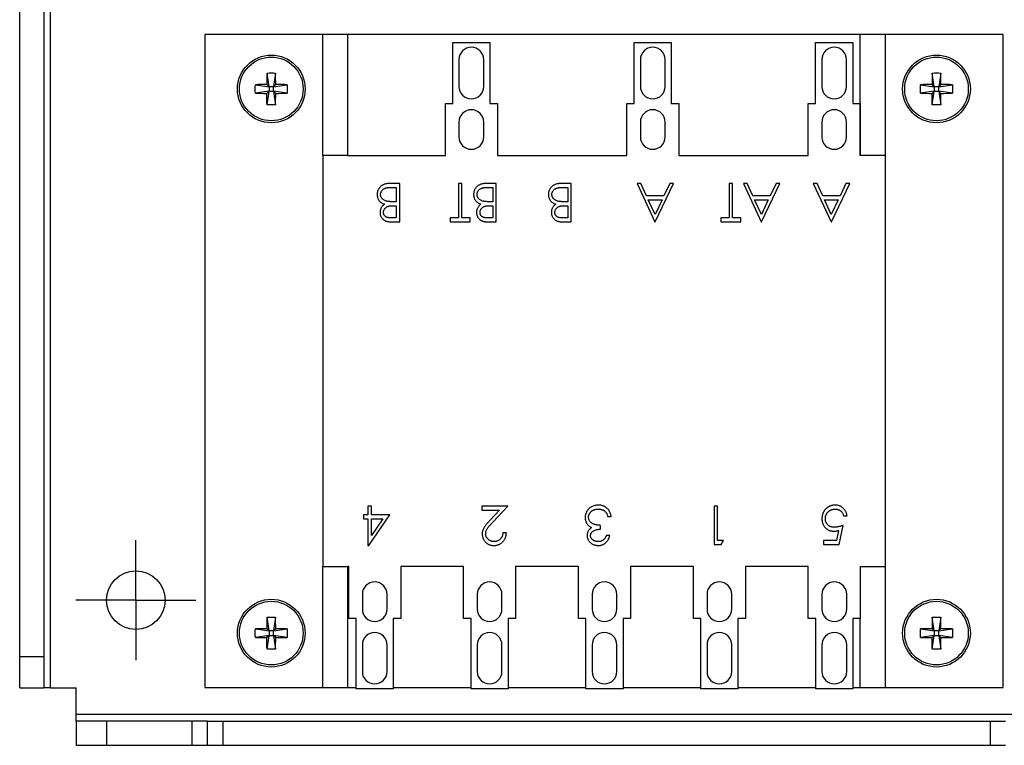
# Model space of a CAD drawing. Header units: inches. Extents: x 0.2 to 10.8, y 0.2 to 8.2.
# Tile 3 of 11: x 4.3 to 5.9, y 3.7 to 4.8. Entities that reach past the tile are written whole.
import ezdxf

# ---------------------------------------------------------------- set-up
doc = ezdxf.new("R2010")
doc.units = ezdxf.units.IN
doc.header["$MEASUREMENT"] = 0
doc.linetypes.add('CENTERX2', pattern=[0.8, 0.5, -0.1, 0.1, -0.1])
doc.layers.add('CENTER', color=40, linetype='CENTERX2')

# ---------------------------------------------------------------- blocks, each defined once
blk = doc.blocks.new('SW_CENTERMARKSYMBOL_3')
at = {"layer": 'CENTER', "color": 0}
for p, q in [((0, 0.05), (0, 0.0977)), ((0, 0), (0, 0.05)), ((-0.05, 0), (-0.0977, 0)), ((0, 0), (-0.05, 0)), ((0, 0), (0, -0.05)), ((0, 0), (0.05, 0)), ((0.05, 0), (0.0977, 0)), ((0, -0.05), (0, -0.0977))]:
    blk.add_line(p, q, dxfattribs=at)

msp = doc.modelspace()

# ---------------------------------------------------------------- linework, layer by layer
for p, q in [((4.3734, 3.7548), (4.3734, 6.0985)), ((4.3234, 3.8048), (4.3234, 6.0485)), ((4.3628, 6.0485), (4.3628, 3.8048)), ((4.6246, 4.818), (4.6246, 3.755)), ((4.8166, 4.818), (4.6246, 4.818)), ((4.8569, 4.818), (4.8166, 4.818)), ((4.8166, 4.6212), (4.8166, 4.818)), ((4.8569, 4.818), (4.8569, 4.6212)), ((5.6916, 4.818), (4.8569, 4.818)), ((5.6916, 4.6212), (5.6916, 4.818)), ((5.7319, 4.818), (5.6916, 4.818)), ((5.7319, 4.818), (5.7319, 4.6212)), ((5.9239, 4.818), (5.7319, 4.818)), ((5.9239, 3.755), (5.9239, 4.818)), ((5.0283, 4.8049), (5.0888, 4.8049)), ((5.0283, 4.7057), (5.0283, 4.8049)), ((5.0888, 4.8049), (5.0888, 4.7057)), ((5.3236, 4.7057), (5.3236, 4.8049)), ((5.3236, 4.8049), (5.384, 4.8049)), ((5.384, 4.8049), (5.384, 4.7057)), ((5.6189, 4.8049), (5.6793, 4.8049)), ((5.6189, 4.7057), (5.6189, 4.8049)), ((5.6793, 4.8049), (5.6793, 4.7057)), ((5.0384, 4.7771), (5.0384, 4.7335)), ((5.0787, 4.7335), (5.0787, 4.7771)), ((5.3337, 4.7771), (5.3337, 4.7335)), ((5.3739, 4.7335), (5.3739, 4.7771)), ((5.629, 4.7771), (5.629, 4.7335)), ((5.6692, 4.7335), (5.6692, 4.7771)), ((4.7293, 4.7331), (4.726, 4.7553)), ((4.7398, 4.7553), (4.7366, 4.7331)), ((5.8119, 4.7331), (5.8087, 4.7553)), ((5.8225, 4.7553), (5.8192, 4.7331)), ((4.707, 4.7363), (4.7293, 4.7331)), ((4.7293, 4.7331), (4.7257, 4.7367)), ((4.7293, 4.7331), (4.7293, 4.7258)), ((4.7366, 4.7331), (4.7293, 4.7331)), ((4.7401, 4.7367), (4.7366, 4.7331)), ((4.7366, 4.7331), (4.7588, 4.7363)), ((4.7366, 4.7258), (4.7366, 4.7331)), ((5.7897, 4.7363), (5.8119, 4.7331)), ((5.8119, 4.7331), (5.8084, 4.7367)), ((5.8119, 4.7331), (5.8119, 4.7258)), ((5.8192, 4.7331), (5.8119, 4.7331)), ((5.8228, 4.7367), (5.8192, 4.7331)), ((5.8192, 4.7331), (5.8415, 4.7363)), ((5.8192, 4.7258), (5.8192, 4.7331)), ((4.7293, 4.7258), (4.707, 4.7226)), ((4.7293, 4.7258), (4.7257, 4.7222)), ((4.726, 4.7036), (4.7293, 4.7258)), ((4.7293, 4.7258), (4.7366, 4.7258)), ((4.7401, 4.7222), (4.7366, 4.7258)), ((4.7588, 4.7226), (4.7366, 4.7258)), ((4.7366, 4.7258), (4.7398, 4.7036)), ((5.8119, 4.7258), (5.7897, 4.7226)), ((5.8119, 4.7258), (5.8084, 4.7222)), ((5.8087, 4.7036), (5.8119, 4.7258)), ((5.8119, 4.7258), (5.8192, 4.7258)), ((5.8228, 4.7222), (5.8192, 4.7258)), ((5.8415, 4.7226), (5.8192, 4.7258)), ((5.8192, 4.7258), (5.8225, 4.7036)), ((5.0162, 4.6212), (5.0162, 4.7057)), ((5.0162, 4.7057), (5.0283, 4.7057)), ((5.0888, 4.7057), (5.1009, 4.7057)), ((5.1009, 4.7057), (5.1009, 4.6212)), ((5.3115, 4.7057), (5.3236, 4.7057)), ((5.3115, 4.6212), (5.3115, 4.7057)), ((5.384, 4.7057), (5.3961, 4.7057)), ((5.3961, 4.7057), (5.3961, 4.6212)), ((5.6068, 4.7057), (5.6189, 4.7057)), ((5.6068, 4.6212), (5.6068, 4.7057)), ((5.6793, 4.7057), (5.6914, 4.7057)), ((5.6914, 4.7057), (5.6914, 4.6212)), ((5.0384, 4.6755), (5.0384, 4.6513)), ((5.0787, 4.6513), (5.0787, 4.6755)), ((5.3337, 4.6755), (5.3337, 4.6513)), ((5.3739, 4.6513), (5.3739, 4.6755)), ((5.629, 4.6755), (5.629, 4.6513)), ((5.6692, 4.6513), (5.6692, 4.6755)), ((4.8569, 4.6212), (4.8166, 4.6212)), ((4.8166, 4.6212), (4.8166, 3.9519)), ((4.8569, 4.6212), (5.0162, 4.6212)), ((5.1009, 4.6212), (5.3115, 4.6212)), ((5.3961, 4.6212), (5.6068, 4.6212)), ((5.6914, 4.6212), (5.6916, 4.6212)), ((5.7319, 4.6212), (5.6916, 4.6212)), ((5.7319, 4.6212), (5.7319, 3.9519)), ((4.942, 4.5755), (4.9251, 4.5755)), ((4.9284, 4.5691), (4.9364, 4.5691)), ((4.9364, 4.5691), (4.9364, 4.5458)), ((4.942, 4.513), (4.942, 4.5755)), ((5.0374, 4.5755), (5.0374, 4.5194)), ((5.043, 4.5755), (5.0374, 4.5755)), ((5.043, 4.5194), (5.043, 4.5755)), ((5.0991, 4.5755), (5.0822, 4.5755)), ((5.0855, 4.5691), (5.0935, 4.5691)), ((5.0935, 4.5691), (5.0935, 4.5458)), ((5.0991, 4.513), (5.0991, 4.5755)), ((5.2209, 4.5755), (5.204, 4.5755)), ((5.2073, 4.5691), (5.2153, 4.5691)), ((5.2153, 4.5691), (5.2153, 4.5458)), ((5.2209, 4.513), (5.2209, 4.5755)), ((5.3343, 4.5755), (5.3282, 4.5755)), ((5.3282, 4.5755), (5.3571, 4.513)), ((5.3436, 4.5554), (5.3343, 4.5755)), ((5.3579, 4.513), (5.3875, 4.5755)), ((5.3814, 4.5755), (5.3719, 4.5554)), ((5.3875, 4.5755), (5.3814, 4.5755)), ((5.4837, 4.5755), (5.4781, 4.5755)), ((5.4781, 4.5755), (5.4781, 4.5194)), ((5.4837, 4.5194), (5.4837, 4.5755)), ((5.5074, 4.5755), (5.5013, 4.5755)), ((5.5013, 4.5755), (5.5302, 4.513)), ((5.5167, 4.5554), (5.5074, 4.5755)), ((5.531, 4.513), (5.5606, 4.5755)), ((5.5545, 4.5755), (5.545, 4.5554)), ((5.5606, 4.5755), (5.5545, 4.5755)), ((5.6212, 4.5755), (5.6151, 4.5755)), ((5.6151, 4.5755), (5.6439, 4.513)), ((5.6304, 4.5554), (5.6212, 4.5755)), ((5.6447, 4.513), (5.6744, 4.5755)), ((5.6683, 4.5755), (5.6588, 4.5554)), ((5.6744, 4.5755), (5.6683, 4.5755)), ((5.3719, 4.5554), (5.3436, 4.5554)), ((5.545, 4.5554), (5.5167, 4.5554)), ((5.6588, 4.5554), (5.6304, 4.5554)), ((4.9326, 4.5394), (4.9364, 4.5394)), ((4.9364, 4.5458), (4.9327, 4.5458)), ((4.9364, 4.5394), (4.9364, 4.5194)), ((5.0935, 4.5458), (5.0897, 4.5458)), ((5.0897, 4.5394), (5.0935, 4.5394)), ((5.0935, 4.5394), (5.0935, 4.5194)), ((5.2153, 4.5458), (5.2115, 4.5458)), ((5.2115, 4.5394), (5.2153, 4.5394)), ((5.2153, 4.5394), (5.2153, 4.5194)), ((5.3465, 4.549), (5.3689, 4.549)), ((5.3575, 4.5252), (5.3465, 4.549)), ((5.3689, 4.549), (5.3575, 4.5252)), ((5.5196, 4.549), (5.5419, 4.549)), ((5.5306, 4.5252), (5.5196, 4.549)), ((5.5419, 4.549), (5.5306, 4.5252)), ((5.6334, 4.549), (5.6557, 4.549)), ((5.6444, 4.5252), (5.6334, 4.549)), ((5.6557, 4.549), (5.6444, 4.5252)), ((4.9364, 4.5194), (4.9288, 4.5194)), ((5.0374, 4.5194), (5.0238, 4.5194)), ((5.0238, 4.5194), (5.0238, 4.513)), ((5.0566, 4.5194), (5.043, 4.5194)), ((5.0566, 4.513), (5.0566, 4.5194)), ((5.0935, 4.5194), (5.0859, 4.5194)), ((5.2153, 4.5194), (5.2076, 4.5194)), ((5.4645, 4.5194), (5.4645, 4.513)), ((5.4781, 4.5194), (5.4645, 4.5194)), ((5.4973, 4.5194), (5.4837, 4.5194)), ((5.4973, 4.513), (5.4973, 4.5194)), ((4.9298, 4.513), (4.942, 4.513)), ((5.0238, 4.513), (5.0566, 4.513)), ((5.0869, 4.513), (5.0991, 4.513)), ((5.2087, 4.513), (5.2209, 4.513)), ((5.3571, 4.513), (5.3579, 4.513)), ((5.4645, 4.513), (5.4973, 4.513)), ((5.5302, 4.513), (5.531, 4.513)), ((5.6439, 4.513), (5.6447, 4.513)), ((4.8903, 4.0504), (4.8903, 4.036)), ((4.896, 4.0504), (4.8903, 4.0504)), ((4.896, 4.036), (4.896, 4.0504)), ((5.0754, 4.0504), (5.0754, 4.044)), ((5.1179, 4.0504), (5.0754, 4.0504)), ((5.0754, 4.044), (5.1045, 4.044)), ((5.1045, 4.044), (5.0889, 4.0273)), ((5.0937, 4.0245), (5.1179, 4.0504)), ((5.4536, 4.0504), (5.4536, 3.9879)), ((5.4593, 4.0504), (5.4536, 4.0504)), ((5.4593, 3.9943), (5.4593, 4.0504)), ((4.8903, 4.036), (4.8831, 4.036)), ((4.8831, 4.036), (4.8831, 4.0296)), ((4.8831, 4.0296), (4.8903, 4.0296)), ((4.8903, 4.0296), (4.8903, 3.9863)), ((4.8915, 3.9863), (4.9256, 4.036)), ((4.9256, 4.036), (4.896, 4.036)), ((4.896, 4.0296), (4.9146, 4.0296)), ((4.896, 4.0024), (4.896, 4.0296)), ((4.9146, 4.0296), (4.896, 4.0024)), ((5.2806, 4.0336), (5.2862, 4.0336)), ((5.6644, 4.0344), (5.67, 4.0344)), ((5.1155, 4.0071), (5.1099, 4.0071)), ((5.2686, 4.0127), (5.2686, 4.0191)), ((5.6562, 4.0107), (5.6528, 3.9943)), ((5.6572, 3.9879), (5.6636, 4.0191)), ((5.2838, 4.0023), (5.2782, 4.0023)), ((5.4689, 3.9943), (5.4593, 3.9943)), ((5.4652, 3.9879), (5.4689, 3.9943)), ((5.6315, 3.9943), (5.6315, 3.9879)), ((5.6528, 3.9943), (5.6315, 3.9943)), ((4.8903, 3.9863), (4.8915, 3.9863)), ((5.4536, 3.9879), (5.4652, 3.9879)), ((5.6315, 3.9879), (5.6572, 3.9879)), ((4.8166, 3.9519), (4.8569, 3.9519)), ((4.8166, 3.755), (4.8166, 3.9519)), ((4.8569, 3.9519), (4.8569, 3.755)), ((4.8589, 3.9519), (4.8569, 3.9519)), ((4.8589, 3.8672), (4.8589, 3.9519)), ((4.9435, 3.9519), (4.9435, 3.8672)), ((5.0459, 3.9519), (4.9435, 3.9519)), ((5.0459, 3.8672), (5.0459, 3.9519)), ((5.1306, 3.9519), (5.1306, 3.8672)), ((5.2329, 3.9519), (5.1306, 3.9519)), ((5.2329, 3.8672), (5.2329, 3.9519)), ((5.3176, 3.9519), (5.3176, 3.8672)), ((5.4199, 3.9519), (5.3176, 3.9519)), ((5.4199, 3.8672), (5.4199, 3.9519)), ((5.5046, 3.9519), (5.5046, 3.8672)), ((5.6069, 3.9519), (5.5046, 3.9519)), ((5.6069, 3.8672), (5.6069, 3.9519)), ((5.6916, 3.9519), (5.7319, 3.9519)), ((5.6916, 3.9519), (5.6916, 3.8672)), ((5.7319, 3.9519), (5.7319, 3.755)), ((4.8811, 3.9069), (4.8811, 3.8827)), ((4.9213, 3.8827), (4.9213, 3.9069)), ((5.0681, 3.9069), (5.0681, 3.8827)), ((5.1083, 3.8827), (5.1083, 3.9069)), ((5.2551, 3.9069), (5.2551, 3.8827)), ((5.2954, 3.8827), (5.2954, 3.9069)), ((5.4421, 3.9069), (5.4421, 3.8827)), ((5.4824, 3.8827), (5.4824, 3.9069)), ((5.6291, 3.9069), (5.6291, 3.8827)), ((5.6694, 3.8827), (5.6694, 3.9069)), ((4.7293, 3.8473), (4.726, 3.8695)), ((4.7398, 3.8695), (4.7366, 3.8473)), ((4.871, 3.8672), (4.8589, 3.8672)), ((4.871, 3.7532), (4.871, 3.8672)), ((4.9435, 3.8672), (4.9314, 3.8672)), ((4.9314, 3.8672), (4.9314, 3.7532)), ((5.058, 3.8672), (5.0459, 3.8672)), ((5.058, 3.7532), (5.058, 3.8672)), ((5.1184, 3.8672), (5.1184, 3.7532)), ((5.1306, 3.8672), (5.1184, 3.8672)), ((5.245, 3.8672), (5.2329, 3.8672)), ((5.245, 3.7532), (5.245, 3.8672)), ((5.3055, 3.8672), (5.3055, 3.7532)), ((5.3176, 3.8672), (5.3055, 3.8672)), ((5.432, 3.8672), (5.4199, 3.8672)), ((5.432, 3.7532), (5.432, 3.8672)), ((5.4925, 3.8672), (5.4925, 3.7532)), ((5.5046, 3.8672), (5.4925, 3.8672)), ((5.619, 3.8672), (5.6069, 3.8672)), ((5.619, 3.7532), (5.619, 3.8672)), ((5.6916, 3.8672), (5.6795, 3.8672)), ((5.6795, 3.8672), (5.6795, 3.7532)), ((5.6916, 3.755), (5.6916, 3.8672)), ((5.8119, 3.8473), (5.8087, 3.8695)), ((5.8225, 3.8695), (5.8192, 3.8473)), ((4.707, 3.8505), (4.7293, 3.8473)), ((4.7293, 3.8473), (4.7257, 3.8509)), ((4.7293, 3.8473), (4.7293, 3.84)), ((4.7366, 3.8473), (4.7293, 3.8473)), ((4.7401, 3.8509), (4.7366, 3.8473)), ((4.7366, 3.8473), (4.7588, 3.8505)), ((4.7366, 3.84), (4.7366, 3.8473)), ((5.7897, 3.8505), (5.8119, 3.8473)), ((5.8119, 3.8473), (5.8084, 3.8509)), ((5.8119, 3.8473), (5.8119, 3.84)), ((5.8192, 3.8473), (5.8119, 3.8473)), ((5.8228, 3.8509), (5.8192, 3.8473)), ((5.8192, 3.8473), (5.8415, 3.8505)), ((5.8192, 3.84), (5.8192, 3.8473)), ((4.7293, 3.84), (4.707, 3.8367)), ((4.7293, 3.84), (4.7257, 3.8364)), ((4.726, 3.8177), (4.7293, 3.84)), ((4.7293, 3.84), (4.7366, 3.84)), ((4.7366, 3.84), (4.7398, 3.8177)), ((4.7401, 3.8364), (4.7366, 3.84)), ((4.7588, 3.8367), (4.7366, 3.84)), ((5.8119, 3.84), (5.7897, 3.8367)), ((5.8119, 3.84), (5.8084, 3.8364)), ((5.8087, 3.8177), (5.8119, 3.84)), ((5.8119, 3.84), (5.8192, 3.84)), ((5.8192, 3.84), (5.8225, 3.8177)), ((5.8228, 3.8364), (5.8192, 3.84)), ((5.8415, 3.8367), (5.8192, 3.84)), ((4.8811, 3.8246), (4.8811, 3.7811)), ((4.9213, 3.7811), (4.9213, 3.8246)), ((5.0681, 3.8246), (5.0681, 3.7811)), ((5.1083, 3.7811), (5.1083, 3.8246)), ((5.2551, 3.8246), (5.2551, 3.7811)), ((5.2954, 3.7811), (5.2954, 3.8246)), ((5.4421, 3.8246), (5.4421, 3.7811)), ((5.4824, 3.7811), (5.4824, 3.8246)), ((5.6291, 3.8246), (5.6291, 3.7811)), ((5.6694, 3.7811), (5.6694, 3.8246)), ((4.3628, 3.8048), (4.3234, 3.8048)), ((4.3234, 3.7548), (4.3234, 3.8048)), ((4.3628, 3.8048), (4.3628, 3.7548)), ((4.3234, 3.7548), (4.3628, 3.7548)), ((4.3734, 3.7548), (4.3628, 3.7548)), ((4.3734, 3.7548), (4.4155, 3.7548)), ((4.4155, 3.711), (4.4155, 3.7548)), ((4.6246, 3.755), (4.8166, 3.755)), ((4.8166, 3.755), (4.8569, 3.755)), ((4.8569, 3.755), (4.871, 3.755)), ((4.9314, 3.7532), (4.871, 3.7532)), ((4.9314, 3.755), (5.058, 3.755)), ((5.1184, 3.7532), (5.058, 3.7532)), ((5.1184, 3.755), (5.245, 3.755)), ((5.3055, 3.7532), (5.245, 3.7532)), ((5.3055, 3.755), (5.432, 3.755)), ((5.4925, 3.7532), (5.432, 3.7532)), ((5.4925, 3.755), (5.619, 3.755)), ((5.6795, 3.7532), (5.619, 3.7532)), ((5.6795, 3.755), (5.6916, 3.755)), ((5.6916, 3.755), (5.7319, 3.755)), ((5.7319, 3.755), (5.9239, 3.755)), ((6.3218, 3.711), (4.4155, 3.711)), ((4.4155, 3.7004), (4.4155, 3.711)), ((4.4155, 3.7004), (4.4155, 3.661)), ((4.4655, 3.7004), (4.4155, 3.7004)), ((4.4655, 3.661), (4.4655, 3.7004)), ((4.6039, 3.7004), (4.4655, 3.7004)), ((4.6039, 3.661), (4.6039, 3.7004)), ((4.6289, 3.7004), (4.6039, 3.7004)), ((4.6289, 3.661), (4.6289, 3.7004)), ((4.6289, 3.7004), (4.6539, 3.7004)), ((4.6539, 3.7004), (4.6539, 3.661)), ((4.6539, 3.7004), (5.9031, 3.7004)), ((5.9031, 3.7004), (5.9031, 3.661)), ((5.9031, 3.7004), (5.9281, 3.7004)), ((4.4655, 3.661), (4.4155, 3.661)), ((4.6039, 3.661), (4.4655, 3.661)), ((4.6289, 3.661), (4.6039, 3.661)), ((4.6539, 3.661), (4.6289, 3.661)), ((5.9031, 3.661), (4.6539, 3.661)), ((5.9281, 3.661), (5.9031, 3.661))]:
    msp.add_line(p, q)
for centre, radius in [((4.7329, 4.7294), 0.0551), ((4.7329, 4.7294), 0.0518), ((5.8156, 4.7294), 0.0551), ((5.8156, 4.7294), 0.0518), ((4.5124, 3.8973), 0.0477), ((4.7329, 3.8436), 0.0551), ((4.7329, 3.8436), 0.0518), ((5.8156, 3.8436), 0.0551), ((5.8156, 3.8436), 0.0518)]:
    msp.add_circle(centre, radius)
for centre, start, end in [((5.0585, 4.7771), 0, 180), ((5.3538, 4.7771), 0, 180), ((5.6491, 4.7771), 0, 180), ((5.0585, 4.7335), 180, 0), ((5.3538, 4.7335), 180, 0), ((5.6491, 4.7335), 180, 0), ((5.0585, 4.6755), 0, 180), ((5.3538, 4.6755), 0, 180), ((5.6491, 4.6755), 0, 180), ((5.0585, 4.6513), 180, 0), ((5.3538, 4.6513), 180, 0), ((5.6491, 4.6513), 180, 0), ((4.9012, 3.9069), 0, 180), ((5.0882, 3.9069), 0, 180), ((5.2752, 3.9069), 0, 180), ((5.4622, 3.9069), 0, 180), ((5.6493, 3.9069), 0, 180), ((4.9012, 3.8827), 180, 0), ((5.0882, 3.8827), 180, 0), ((5.2752, 3.8827), 180, 0), ((5.4622, 3.8827), 180, 0), ((5.6493, 3.8827), 180, 0), ((4.9012, 3.8246), 0, 180), ((5.0882, 3.8246), 0, 180), ((5.2752, 3.8246), 0, 180), ((5.4622, 3.8246), 0, 180), ((5.6493, 3.8246), 0, 180), ((4.9012, 3.7811), 180, 0), ((5.0882, 3.7811), 180, 0), ((5.2752, 3.7811), 180, 0), ((5.4622, 3.7811), 180, 0), ((5.6493, 3.7811), 180, 0)]:
    msp.add_arc(centre, 0.0201, start, end)
for points in [[(4.726, 4.7553), (4.7258, 4.7492), (4.7257, 4.743), (4.7257, 4.7367)], [(4.726, 4.7553), (4.7306, 4.7555), (4.7352, 4.7555), (4.7398, 4.7553)], [(4.7401, 4.7367), (4.7401, 4.743), (4.74, 4.7492), (4.7398, 4.7553)], [(5.8087, 4.7553), (5.8085, 4.7492), (5.8084, 4.743), (5.8084, 4.7367)], [(5.8087, 4.7553), (5.8133, 4.7555), (5.8179, 4.7555), (5.8225, 4.7553)], [(5.8228, 4.7367), (5.8228, 4.743), (5.8227, 4.7492), (5.8225, 4.7553)], [(4.707, 4.7226), (4.7068, 4.7272), (4.7068, 4.7317), (4.707, 4.7363)], [(4.7257, 4.7367), (4.7194, 4.7366), (4.7132, 4.7365), (4.707, 4.7363)], [(4.7588, 4.7363), (4.7527, 4.7365), (4.7465, 4.7366), (4.7401, 4.7367)], [(4.7588, 4.7363), (4.759, 4.7317), (4.759, 4.7272), (4.7588, 4.7226)], [(5.7897, 4.7226), (5.7895, 4.7272), (5.7895, 4.7317), (5.7897, 4.7363)], [(5.8084, 4.7367), (5.802, 4.7366), (5.7958, 4.7365), (5.7897, 4.7363)], [(5.8415, 4.7363), (5.8354, 4.7365), (5.8291, 4.7366), (5.8228, 4.7367)], [(5.8415, 4.7363), (5.8417, 4.7317), (5.8417, 4.7272), (5.8415, 4.7226)], [(4.707, 4.7226), (4.7132, 4.7224), (4.7194, 4.7223), (4.7257, 4.7222)], [(4.726, 4.7036), (4.7258, 4.7097), (4.7257, 4.7159), (4.7257, 4.7222)], [(4.7398, 4.7036), (4.74, 4.7097), (4.7401, 4.7159), (4.7401, 4.7222)], [(4.7401, 4.7222), (4.7465, 4.7223), (4.7527, 4.7224), (4.7588, 4.7226)], [(5.7897, 4.7226), (5.7958, 4.7224), (5.802, 4.7223), (5.8084, 4.7222)], [(5.8087, 4.7036), (5.8085, 4.7097), (5.8084, 4.7159), (5.8084, 4.7222)], [(5.8225, 4.7036), (5.8227, 4.7097), (5.8228, 4.7159), (5.8228, 4.7222)], [(5.8228, 4.7222), (5.8291, 4.7223), (5.8354, 4.7224), (5.8415, 4.7226)], [(4.7398, 4.7036), (4.7352, 4.7034), (4.7306, 4.7034), (4.726, 4.7036)], [(5.8225, 4.7036), (5.8179, 4.7034), (5.8133, 4.7034), (5.8087, 4.7036)], [(4.726, 3.8695), (4.7258, 3.8634), (4.7257, 3.8572), (4.7257, 3.8509)], [(4.726, 3.8695), (4.7306, 3.8697), (4.7352, 3.8697), (4.7398, 3.8695)], [(4.7401, 3.8509), (4.7401, 3.8572), (4.74, 3.8634), (4.7398, 3.8695)], [(5.8087, 3.8695), (5.8085, 3.8634), (5.8084, 3.8572), (5.8084, 3.8509)], [(5.8087, 3.8695), (5.8133, 3.8697), (5.8179, 3.8697), (5.8225, 3.8695)], [(5.8228, 3.8509), (5.8228, 3.8572), (5.8227, 3.8634), (5.8225, 3.8695)], [(4.707, 3.8367), (4.7068, 3.8413), (4.7068, 3.8459), (4.707, 3.8505)], [(4.7257, 3.8509), (4.7194, 3.8508), (4.7132, 3.8507), (4.707, 3.8505)], [(4.7588, 3.8505), (4.7527, 3.8507), (4.7465, 3.8508), (4.7401, 3.8509)], [(4.7588, 3.8505), (4.759, 3.8459), (4.759, 3.8413), (4.7588, 3.8367)], [(5.7897, 3.8367), (5.7895, 3.8413), (5.7895, 3.8459), (5.7897, 3.8505)], [(5.8084, 3.8509), (5.802, 3.8508), (5.7958, 3.8507), (5.7897, 3.8505)], [(5.8415, 3.8505), (5.8354, 3.8507), (5.8291, 3.8508), (5.8228, 3.8509)], [(5.8415, 3.8505), (5.8417, 3.8459), (5.8417, 3.8413), (5.8415, 3.8367)], [(4.707, 3.8367), (4.7132, 3.8366), (4.7194, 3.8364), (4.7257, 3.8364)], [(4.726, 3.8177), (4.7258, 3.8239), (4.7257, 3.8301), (4.7257, 3.8364)], [(4.7398, 3.8177), (4.74, 3.8239), (4.7401, 3.8301), (4.7401, 3.8364)], [(4.7401, 3.8364), (4.7465, 3.8364), (4.7527, 3.8366), (4.7588, 3.8367)], [(5.7897, 3.8367), (5.7958, 3.8366), (5.802, 3.8364), (5.8084, 3.8364)], [(5.8087, 3.8177), (5.8085, 3.8239), (5.8084, 3.8301), (5.8084, 3.8364)], [(5.8225, 3.8177), (5.8227, 3.8239), (5.8228, 3.8301), (5.8228, 3.8364)], [(5.8228, 3.8364), (5.8291, 3.8364), (5.8354, 3.8366), (5.8415, 3.8367)], [(4.7398, 3.8177), (4.7352, 3.8175), (4.7306, 3.8175), (4.726, 3.8177)], [(5.8225, 3.8177), (5.8179, 3.8175), (5.8133, 3.8175), (5.8087, 3.8177)]]:
    msp.add_open_spline(points, degree=3)
for points, knots in [([(4.9251, 4.5755), (4.9244, 4.5755), (4.9229, 4.5754), (4.9208, 4.5752), (4.9188, 4.5748), (4.9169, 4.5742), (4.9152, 4.5735), (4.9135, 4.5726), (4.912, 4.5716), (4.9106, 4.5704), (4.9093, 4.569), (4.9082, 4.5676), (4.9073, 4.5662), (4.9065, 4.5646), (4.9059, 4.563), (4.9055, 4.5613), (4.9052, 4.5595), (4.9052, 4.5583), (4.9052, 4.5577)], [0, 0, 0, 0, 0.074522, 0.145314, 0.213177, 0.278705, 0.342112, 0.404261, 0.466239, 0.52828, 0.589543, 0.648814, 0.707317, 0.764765, 0.82182, 0.879665, 0.93884, 1, 1, 1, 1]), ([(4.9108, 4.5577), (4.9108, 4.5583), (4.9108, 4.5593), (4.9112, 4.5609), (4.9119, 4.5623), (4.9127, 4.5637), (4.9138, 4.565), (4.9151, 4.5662), (4.9165, 4.5671), (4.9178, 4.5677), (4.919, 4.5681), (4.92, 4.5684), (4.9211, 4.5686), (4.9223, 4.5688), (4.9237, 4.5689), (4.9252, 4.569), (4.9268, 4.569), (4.9279, 4.5691), (4.9284, 4.5691)], [0, 0, 0, 0, 0.066884, 0.133364, 0.200692, 0.271031, 0.342035, 0.412126, 0.483159, 0.556302, 0.59546, 0.639227, 0.687794, 0.740178, 0.798205, 0.860261, 0.927498, 1, 1, 1, 1]), ([(5.0822, 4.5755), (5.0814, 4.5755), (5.08, 4.5754), (5.0779, 4.5752), (5.0759, 4.5748), (5.074, 4.5742), (5.0722, 4.5735), (5.0706, 4.5726), (5.069, 4.5716), (5.0676, 4.5704), (5.0664, 4.569), (5.0652, 4.5676), (5.0643, 4.5662), (5.0635, 4.5646), (5.0629, 4.563), (5.0625, 4.5613), (5.0623, 4.5595), (5.0622, 4.5583), (5.0622, 4.5577)], [0, 0, 0, 0, 0.074522, 0.145314, 0.213177, 0.278705, 0.342112, 0.404261, 0.466239, 0.52828, 0.589543, 0.648814, 0.707317, 0.764765, 0.82182, 0.879665, 0.93884, 1, 1, 1, 1]), ([(5.0678, 4.5577), (5.0678, 4.5583), (5.0679, 4.5593), (5.0683, 4.5609), (5.0689, 4.5623), (5.0698, 4.5637), (5.0709, 4.565), (5.0721, 4.5662), (5.0735, 4.5671), (5.0749, 4.5677), (5.076, 4.5681), (5.077, 4.5684), (5.0781, 4.5686), (5.0794, 4.5688), (5.0807, 4.5689), (5.0822, 4.569), (5.0838, 4.569), (5.0849, 4.5691), (5.0855, 4.5691)], [0, 0, 0, 0, 0.066884, 0.133364, 0.200692, 0.271031, 0.342035, 0.412126, 0.483159, 0.556302, 0.59546, 0.639227, 0.687794, 0.740178, 0.798205, 0.860261, 0.927498, 1, 1, 1, 1]), ([(5.204, 4.5755), (5.2032, 4.5755), (5.2018, 4.5754), (5.1997, 4.5752), (5.1977, 4.5748), (5.1958, 4.5742), (5.194, 4.5735), (5.1924, 4.5726), (5.1908, 4.5716), (5.1894, 4.5704), (5.1882, 4.569), (5.187, 4.5676), (5.1861, 4.5662), (5.1853, 4.5646), (5.1847, 4.563), (5.1843, 4.5613), (5.1841, 4.5595), (5.184, 4.5583), (5.184, 4.5577)], [0, 0, 0, 0, 0.074522, 0.145314, 0.213177, 0.278705, 0.342112, 0.404261, 0.466239, 0.52828, 0.589543, 0.648814, 0.707317, 0.764765, 0.82182, 0.879665, 0.93884, 1, 1, 1, 1]), ([(5.1896, 4.5577), (5.1896, 4.5583), (5.1897, 4.5593), (5.1901, 4.5609), (5.1907, 4.5623), (5.1916, 4.5637), (5.1927, 4.565), (5.1939, 4.5662), (5.1953, 4.5671), (5.1966, 4.5677), (5.1978, 4.5681), (5.1988, 4.5684), (5.1999, 4.5686), (5.2012, 4.5688), (5.2025, 4.5689), (5.204, 4.569), (5.2056, 4.569), (5.2067, 4.5691), (5.2073, 4.5691)], [0, 0, 0, 0, 0.066884, 0.133364, 0.200692, 0.271031, 0.342035, 0.412126, 0.483159, 0.556302, 0.59546, 0.639227, 0.687794, 0.740178, 0.798205, 0.860261, 0.927498, 1, 1, 1, 1]), ([(4.9052, 4.5577), (4.9052, 4.5571), (4.9052, 4.556), (4.9055, 4.5542), (4.9059, 4.5525), (4.9065, 4.551), (4.9072, 4.5494), (4.9081, 4.548), (4.9091, 4.5468), (4.9103, 4.5456), (4.9116, 4.5445), (4.9133, 4.5435), (4.9151, 4.5426), (4.9165, 4.542), (4.9172, 4.5418)], [0, 0, 0, 0, 0.083354, 0.165113, 0.244471, 0.323858, 0.401709, 0.478603, 0.553616, 0.629777, 0.7097, 0.797086, 0.893943, 1, 1, 1, 1]), ([(4.921, 4.5466), (4.9202, 4.5468), (4.9188, 4.5472), (4.9167, 4.5481), (4.915, 4.5493), (4.9137, 4.5504), (4.9129, 4.5514), (4.9123, 4.5523), (4.9118, 4.5531), (4.9114, 4.554), (4.9111, 4.5549), (4.9109, 4.5558), (4.9108, 4.5568), (4.9108, 4.5574), (4.9108, 4.5577)], [0, 0, 0, 0, 0.143309, 0.277421, 0.405171, 0.529268, 0.589902, 0.649129, 0.707867, 0.764857, 0.822497, 0.880398, 0.939713, 1, 1, 1, 1]), ([(5.0622, 4.5577), (5.0622, 4.5571), (5.0623, 4.556), (5.0625, 4.5542), (5.063, 4.5525), (5.0635, 4.551), (5.0643, 4.5494), (5.0651, 4.548), (5.0662, 4.5468), (5.0673, 4.5456), (5.0687, 4.5445), (5.0703, 4.5435), (5.0722, 4.5426), (5.0735, 4.542), (5.0742, 4.5418)], [0, 0, 0, 0, 0.083354, 0.165113, 0.244471, 0.323858, 0.401709, 0.478603, 0.553616, 0.629777, 0.7097, 0.797086, 0.893943, 1, 1, 1, 1]), ([(5.0781, 4.5466), (5.0773, 4.5468), (5.0758, 4.5472), (5.0738, 4.5481), (5.072, 4.5493), (5.0708, 4.5504), (5.0699, 4.5514), (5.0694, 4.5523), (5.0689, 4.5531), (5.0685, 4.554), (5.0682, 4.5549), (5.068, 4.5558), (5.0678, 4.5568), (5.0678, 4.5574), (5.0678, 4.5577)], [0, 0, 0, 0, 0.143309, 0.277421, 0.405171, 0.529268, 0.589902, 0.649129, 0.707867, 0.764857, 0.822497, 0.880398, 0.939713, 1, 1, 1, 1]), ([(5.184, 4.5577), (5.184, 4.5571), (5.1841, 4.556), (5.1843, 4.5542), (5.1847, 4.5525), (5.1853, 4.551), (5.1861, 4.5494), (5.1869, 4.548), (5.188, 4.5468), (5.1891, 4.5456), (5.1905, 4.5445), (5.1921, 4.5435), (5.194, 4.5426), (5.1953, 4.542), (5.196, 4.5418)], [0, 0, 0, 0, 0.083354, 0.165113, 0.244471, 0.323858, 0.401709, 0.478603, 0.553616, 0.629777, 0.7097, 0.797086, 0.893943, 1, 1, 1, 1]), ([(5.1998, 4.5466), (5.1991, 4.5468), (5.1976, 4.5472), (5.1956, 4.5481), (5.1938, 4.5493), (5.1926, 4.5504), (5.1917, 4.5514), (5.1911, 4.5523), (5.1907, 4.5531), (5.1903, 4.554), (5.19, 4.5549), (5.1898, 4.5558), (5.1896, 4.5568), (5.1896, 4.5574), (5.1896, 4.5577)], [0, 0, 0, 0, 0.143309, 0.277421, 0.405171, 0.529268, 0.589902, 0.649129, 0.707867, 0.764857, 0.822497, 0.880398, 0.939713, 1, 1, 1, 1]), ([(4.9172, 4.5418), (4.9166, 4.5414), (4.9155, 4.5406), (4.914, 4.5393), (4.9128, 4.5378), (4.9118, 4.5362), (4.911, 4.5344), (4.9104, 4.5325), (4.91, 4.5305), (4.91, 4.5292), (4.91, 4.5285)], [0, 0, 0, 0, 0.128234, 0.252451, 0.374261, 0.496377, 0.619448, 0.743419, 0.869431, 1, 1, 1, 1]), ([(4.9156, 4.5286), (4.9156, 4.5291), (4.9156, 4.5301), (4.916, 4.5316), (4.9166, 4.5331), (4.9174, 4.5344), (4.9185, 4.5356), (4.9197, 4.5367), (4.921, 4.5376), (4.9223, 4.5381), (4.9235, 4.5385), (4.9245, 4.5387), (4.9255, 4.539), (4.9267, 4.5391), (4.9281, 4.5393), (4.9295, 4.5394), (4.931, 4.5394), (4.9321, 4.5394), (4.9326, 4.5394)], [0, 0, 0, 0, 0.068636, 0.135185, 0.202717, 0.27157, 0.341133, 0.410222, 0.481168, 0.55446, 0.594294, 0.638261, 0.68681, 0.7394, 0.797711, 0.8603, 0.927699, 1, 1, 1, 1]), ([(4.9327, 4.5458), (4.932, 4.5458), (4.9307, 4.5458), (4.9289, 4.5459), (4.9272, 4.5459), (4.9256, 4.546), (4.9243, 4.5461), (4.923, 4.5462), (4.922, 4.5464), (4.9213, 4.5465), (4.921, 4.5466)], [0, 0, 0, 0, 0.170715, 0.328655, 0.473823, 0.605269, 0.722943, 0.828047, 0.920694, 1, 1, 1, 1]), ([(5.0742, 4.5418), (5.0737, 4.5414), (5.0726, 4.5406), (5.0711, 4.5393), (5.0699, 4.5378), (5.0688, 4.5362), (5.068, 4.5344), (5.0674, 4.5325), (5.0671, 4.5305), (5.067, 4.5292), (5.067, 4.5285)], [0, 0, 0, 0, 0.128234, 0.252451, 0.374261, 0.496377, 0.619448, 0.743419, 0.869431, 1, 1, 1, 1]), ([(5.0726, 4.5286), (5.0726, 4.5291), (5.0727, 4.5301), (5.0731, 4.5316), (5.0737, 4.5331), (5.0745, 4.5344), (5.0755, 4.5356), (5.0767, 4.5367), (5.0781, 4.5376), (5.0794, 4.5381), (5.0805, 4.5385), (5.0815, 4.5387), (5.0826, 4.539), (5.0838, 4.5391), (5.0851, 4.5393), (5.0865, 4.5394), (5.0881, 4.5394), (5.0891, 4.5394), (5.0897, 4.5394)], [0, 0, 0, 0, 0.068636, 0.135185, 0.202717, 0.27157, 0.341133, 0.410222, 0.481168, 0.55446, 0.594294, 0.638261, 0.68681, 0.7394, 0.797711, 0.8603, 0.927699, 1, 1, 1, 1]), ([(5.0897, 4.5458), (5.0891, 4.5458), (5.0878, 4.5458), (5.0859, 4.5459), (5.0842, 4.5459), (5.0827, 4.546), (5.0813, 4.5461), (5.0801, 4.5462), (5.079, 4.5464), (5.0784, 4.5465), (5.0781, 4.5466)], [0, 0, 0, 0, 0.170715, 0.328655, 0.473823, 0.605269, 0.722943, 0.828047, 0.920694, 1, 1, 1, 1]), ([(5.196, 4.5418), (5.1955, 4.5414), (5.1944, 4.5406), (5.1929, 4.5393), (5.1917, 4.5378), (5.1906, 4.5362), (5.1898, 4.5344), (5.1892, 4.5325), (5.1889, 4.5305), (5.1888, 4.5292), (5.1888, 4.5285)], [0, 0, 0, 0, 0.128234, 0.252451, 0.374261, 0.496377, 0.619448, 0.743419, 0.869431, 1, 1, 1, 1]), ([(5.1944, 4.5286), (5.1944, 4.5291), (5.1945, 4.5301), (5.1949, 4.5316), (5.1955, 4.5331), (5.1963, 4.5344), (5.1973, 4.5356), (5.1985, 4.5367), (5.1999, 4.5376), (5.2012, 4.5381), (5.2023, 4.5385), (5.2033, 4.5387), (5.2044, 4.539), (5.2056, 4.5391), (5.2069, 4.5393), (5.2083, 4.5394), (5.2099, 4.5394), (5.2109, 4.5394), (5.2115, 4.5394)], [0, 0, 0, 0, 0.068636, 0.135185, 0.202717, 0.27157, 0.341133, 0.410222, 0.481168, 0.55446, 0.594294, 0.638261, 0.68681, 0.7394, 0.797711, 0.8603, 0.927699, 1, 1, 1, 1]), ([(5.2115, 4.5458), (5.2109, 4.5458), (5.2096, 4.5458), (5.2077, 4.5459), (5.206, 4.5459), (5.2045, 4.546), (5.2031, 4.5461), (5.2019, 4.5462), (5.2008, 4.5464), (5.2002, 4.5465), (5.1998, 4.5466)], [0, 0, 0, 0, 0.170715, 0.328655, 0.473823, 0.605269, 0.722943, 0.828047, 0.920694, 1, 1, 1, 1]), ([(4.91, 4.5285), (4.91, 4.5277), (4.91, 4.5263), (4.9105, 4.5241), (4.9112, 4.5221), (4.9122, 4.5202), (4.9135, 4.5185), (4.9149, 4.517), (4.9166, 4.5157), (4.9182, 4.5149), (4.9196, 4.5143), (4.9207, 4.514), (4.922, 4.5137), (4.9233, 4.5134), (4.9248, 4.5132), (4.9264, 4.5131), (4.9281, 4.513), (4.9292, 4.513), (4.9298, 4.513)], [0, 0, 0, 0, 0.077182, 0.152719, 0.226646, 0.301825, 0.376416, 0.449465, 0.522032, 0.596644, 0.635901, 0.678121, 0.723132, 0.771635, 0.82332, 0.878677, 0.937406, 1, 1, 1, 1]), ([(4.9288, 4.5194), (4.9282, 4.5194), (4.9272, 4.5194), (4.9256, 4.5195), (4.9242, 4.5197), (4.9229, 4.52), (4.9217, 4.5203), (4.9206, 4.5207), (4.9196, 4.5212), (4.9187, 4.5218), (4.918, 4.5225), (4.9173, 4.5232), (4.9168, 4.5239), (4.9163, 4.5247), (4.916, 4.5256), (4.9158, 4.5266), (4.9156, 4.5276), (4.9156, 4.5282), (4.9156, 4.5286)], [0, 0, 0, 0, 0.09126, 0.176546, 0.255515, 0.32897, 0.397569, 0.460759, 0.520282, 0.5766, 0.630098, 0.682521, 0.733159, 0.78413, 0.835598, 0.888182, 0.942997, 1, 1, 1, 1]), ([(5.067, 4.5285), (5.067, 4.5277), (5.0671, 4.5263), (5.0675, 4.5241), (5.0683, 4.5221), (5.0693, 4.5202), (5.0705, 4.5185), (5.072, 4.517), (5.0737, 4.5157), (5.0752, 4.5149), (5.0766, 4.5143), (5.0778, 4.514), (5.079, 4.5137), (5.0804, 4.5134), (5.0819, 4.5132), (5.0834, 4.5131), (5.0851, 4.513), (5.0863, 4.513), (5.0869, 4.513)], [0, 0, 0, 0, 0.077182, 0.152719, 0.226646, 0.301825, 0.376416, 0.449465, 0.522032, 0.596644, 0.635901, 0.678121, 0.723132, 0.771635, 0.82332, 0.878677, 0.937406, 1, 1, 1, 1]), ([(5.0859, 4.5194), (5.0853, 4.5194), (5.0842, 4.5194), (5.0827, 4.5195), (5.0812, 4.5197), (5.0799, 4.52), (5.0787, 4.5203), (5.0776, 4.5207), (5.0767, 4.5212), (5.0758, 4.5218), (5.0751, 4.5225), (5.0744, 4.5232), (5.0739, 4.5239), (5.0734, 4.5247), (5.0731, 4.5256), (5.0728, 4.5266), (5.0727, 4.5276), (5.0726, 4.5282), (5.0726, 4.5286)], [0, 0, 0, 0, 0.09126, 0.176546, 0.255515, 0.32897, 0.397569, 0.460759, 0.520282, 0.5766, 0.630098, 0.682521, 0.733159, 0.78413, 0.835598, 0.888182, 0.942997, 1, 1, 1, 1]), ([(5.1888, 4.5285), (5.1888, 4.5277), (5.1889, 4.5263), (5.1893, 4.5241), (5.1901, 4.5221), (5.1911, 4.5202), (5.1923, 4.5185), (5.1938, 4.517), (5.1955, 4.5157), (5.197, 4.5149), (5.1984, 4.5143), (5.1996, 4.514), (5.2008, 4.5137), (5.2022, 4.5134), (5.2037, 4.5132), (5.2052, 4.5131), (5.2069, 4.513), (5.2081, 4.513), (5.2087, 4.513)], [0, 0, 0, 0, 0.077182, 0.152719, 0.226646, 0.301825, 0.376416, 0.449465, 0.522032, 0.596644, 0.635901, 0.678121, 0.723132, 0.771635, 0.82332, 0.878677, 0.937406, 1, 1, 1, 1]), ([(5.2076, 4.5194), (5.2071, 4.5194), (5.206, 4.5194), (5.2045, 4.5195), (5.203, 4.5197), (5.2017, 4.52), (5.2005, 4.5203), (5.1994, 4.5207), (5.1985, 4.5212), (5.1976, 4.5218), (5.1968, 4.5225), (5.1962, 4.5232), (5.1957, 4.5239), (5.1952, 4.5247), (5.1949, 4.5256), (5.1946, 4.5266), (5.1945, 4.5276), (5.1944, 4.5282), (5.1944, 4.5286)], [0, 0, 0, 0, 0.09126, 0.176546, 0.255515, 0.32897, 0.397569, 0.460759, 0.520282, 0.5766, 0.630098, 0.682521, 0.733159, 0.78413, 0.835598, 0.888182, 0.942997, 1, 1, 1, 1]), ([(5.2653, 4.052), (5.2643, 4.052), (5.2624, 4.0519), (5.2595, 4.0514), (5.2568, 4.0506), (5.2543, 4.0494), (5.252, 4.048), (5.2499, 4.0462), (5.2481, 4.0442), (5.2465, 4.042), (5.2453, 4.0396), (5.2444, 4.037), (5.2438, 4.0344), (5.2437, 4.0327), (5.2437, 4.0318)], [0, 0, 0, 0, 0.090252, 0.177522, 0.262564, 0.346964, 0.430315, 0.512398, 0.593965, 0.677391, 0.760381, 0.841078, 0.920352, 1, 1, 1, 1]), ([(5.2493, 4.0324), (5.2493, 4.0328), (5.2493, 4.0337), (5.2496, 4.0349), (5.2499, 4.0362), (5.2504, 4.0374), (5.251, 4.0385), (5.2518, 4.0396), (5.2527, 4.0406), (5.2537, 4.0417), (5.2548, 4.0426), (5.256, 4.0434), (5.2573, 4.0441), (5.2588, 4.0446), (5.2602, 4.0451), (5.2618, 4.0454), (5.2635, 4.0456), (5.2646, 4.0456), (5.2652, 4.0456)], [0, 0, 0, 0, 0.05654, 0.112156, 0.167356, 0.222413, 0.278536, 0.335925, 0.39565, 0.458239, 0.521931, 0.585036, 0.649402, 0.71424, 0.781597, 0.851248, 0.923928, 1, 1, 1, 1]), ([(5.2652, 4.0456), (5.2658, 4.0456), (5.2668, 4.0456), (5.2682, 4.0454), (5.2697, 4.0451), (5.271, 4.0448), (5.2723, 4.0443), (5.2735, 4.0437), (5.2746, 4.043), (5.2753, 4.0425), (5.2757, 4.0422)], [0, 0, 0, 0, 0.138687, 0.271392, 0.399873, 0.524096, 0.644337, 0.763822, 0.881729, 1, 1, 1, 1]), ([(5.2862, 4.0336), (5.286, 4.0343), (5.2857, 4.0357), (5.2851, 4.0378), (5.2844, 4.0397), (5.2836, 4.0415), (5.2826, 4.0432), (5.2816, 4.0447), (5.2804, 4.0461), (5.279, 4.0473), (5.2776, 4.0484), (5.2761, 4.0494), (5.2745, 4.0502), (5.2729, 4.0508), (5.2711, 4.0514), (5.2692, 4.0517), (5.2673, 4.052), (5.266, 4.052), (5.2653, 4.052)], [0, 0, 0, 0, 0.073705, 0.143654, 0.210872, 0.275144, 0.337494, 0.398261, 0.457757, 0.51683, 0.575458, 0.633602, 0.691452, 0.749908, 0.809623, 0.871037, 0.934459, 1, 1, 1, 1]), ([(5.2757, 4.0422), (5.2759, 4.042), (5.2765, 4.0415), (5.2772, 4.0407), (5.2779, 4.0397), (5.2785, 4.0387), (5.2791, 4.0376), (5.2797, 4.0363), (5.2801, 4.035), (5.2804, 4.034), (5.2806, 4.0336)], [0, 0, 0, 0, 0.104675, 0.213878, 0.328473, 0.44784, 0.574034, 0.708684, 0.85023, 1, 1, 1, 1]), ([(5.6509, 4.052), (5.6504, 4.052), (5.6494, 4.052), (5.6478, 4.0518), (5.6464, 4.0516), (5.6449, 4.0513), (5.6436, 4.0509), (5.6422, 4.0505), (5.6409, 4.0499), (5.6397, 4.0493), (5.6385, 4.0485), (5.6374, 4.0477), (5.6363, 4.0469), (5.6353, 4.0459), (5.6344, 4.0449), (5.6335, 4.0438), (5.6327, 4.0426), (5.632, 4.0413), (5.6313, 4.04), (5.6307, 4.0387), (5.6302, 4.0373), (5.6298, 4.0359), (5.6295, 4.0345), (5.6293, 4.033), (5.6292, 4.0315), (5.6291, 4.0305), (5.6291, 4.03)], [0, 0, 0, 0, 0.045086, 0.089255, 0.132243, 0.17425, 0.215459, 0.256062, 0.296449, 0.336771, 0.376906, 0.416433, 0.456138, 0.495926, 0.535754, 0.576076, 0.617285, 0.659151, 0.701562, 0.743702, 0.785445, 0.827446, 0.869882, 0.912566, 0.955986, 1, 1, 1, 1]), ([(5.6347, 4.0297), (5.6348, 4.0303), (5.6348, 4.0314), (5.635, 4.033), (5.6354, 4.0345), (5.6359, 4.036), (5.6365, 4.0374), (5.6373, 4.0387), (5.6383, 4.0399), (5.6394, 4.0411), (5.6406, 4.0421), (5.6418, 4.043), (5.6432, 4.0438), (5.6445, 4.0445), (5.646, 4.045), (5.6475, 4.0453), (5.649, 4.0455), (5.6501, 4.0456), (5.6506, 4.0456)], [0, 0, 0, 0, 0.06671, 0.130913, 0.19326, 0.254908, 0.316089, 0.377705, 0.440242, 0.504053, 0.568301, 0.630339, 0.691695, 0.751784, 0.81232, 0.873575, 0.935793, 1, 1, 1, 1]), ([(5.6506, 4.0456), (5.6511, 4.0456), (5.6522, 4.0455), (5.6539, 4.0452), (5.6554, 4.0448), (5.657, 4.0442), (5.6584, 4.0434), (5.6597, 4.0425), (5.6608, 4.0415), (5.6618, 4.0404), (5.6627, 4.0392), (5.6634, 4.0377), (5.664, 4.0361), (5.6642, 4.035), (5.6644, 4.0344)], [0, 0, 0, 0, 0.084794, 0.168742, 0.253267, 0.338489, 0.422631, 0.503491, 0.581382, 0.65782, 0.735623, 0.818006, 0.905313, 1, 1, 1, 1]), ([(5.67, 4.0344), (5.6699, 4.035), (5.6697, 4.0363), (5.6692, 4.0381), (5.6687, 4.0398), (5.668, 4.0415), (5.6671, 4.043), (5.6661, 4.0445), (5.665, 4.0458), (5.6638, 4.0471), (5.6624, 4.0483), (5.661, 4.0492), (5.6595, 4.0501), (5.6579, 4.0508), (5.6563, 4.0513), (5.6546, 4.0517), (5.6528, 4.052), (5.6515, 4.052), (5.6509, 4.052)], [0, 0, 0, 0, 0.067653, 0.133197, 0.197015, 0.259289, 0.321332, 0.382658, 0.444117, 0.506477, 0.568385, 0.629234, 0.689363, 0.749276, 0.809764, 0.871292, 0.934579, 1, 1, 1, 1]), ([(5.0889, 4.0273), (5.0883, 4.0267), (5.0871, 4.0254), (5.0855, 4.0236), (5.084, 4.0219), (5.0827, 4.0203), (5.0815, 4.0188), (5.0805, 4.0173), (5.0796, 4.016), (5.0786, 4.0144), (5.0776, 4.0125), (5.0768, 4.01), (5.0763, 4.0075), (5.0763, 4.0057), (5.0762, 4.0049)], [0, 0, 0, 0, 0.09953, 0.192079, 0.277712, 0.357454, 0.429648, 0.495771, 0.555538, 0.608657, 0.707578, 0.804328, 0.901298, 1, 1, 1, 1]), ([(5.0819, 4.0054), (5.0819, 4.0061), (5.0819, 4.0074), (5.0824, 4.0094), (5.0831, 4.0113), (5.0839, 4.0129), (5.0847, 4.0142), (5.0855, 4.0153), (5.0865, 4.0166), (5.0876, 4.0179), (5.0889, 4.0194), (5.0903, 4.021), (5.0919, 4.0227), (5.0931, 4.0239), (5.0937, 4.0245)], [0, 0, 0, 0, 0.088014, 0.174976, 0.2638, 0.355443, 0.406413, 0.465519, 0.533076, 0.609353, 0.693899, 0.787171, 0.889197, 1, 1, 1, 1]), ([(5.2437, 4.0318), (5.2437, 4.0313), (5.2437, 4.0303), (5.2439, 4.0288), (5.2442, 4.0274), (5.2446, 4.026), (5.2451, 4.0246), (5.2458, 4.0233), (5.2465, 4.022), (5.2471, 4.0211), (5.2474, 4.0207)], [0, 0, 0, 0, 0.127125, 0.252904, 0.376014, 0.498288, 0.621888, 0.745827, 0.871864, 1, 1, 1, 1]), ([(5.2686, 4.0191), (5.2679, 4.0192), (5.2667, 4.0192), (5.265, 4.0194), (5.2634, 4.0196), (5.262, 4.0198), (5.2606, 4.0201), (5.2594, 4.0204), (5.2583, 4.0207), (5.257, 4.0212), (5.2556, 4.0219), (5.254, 4.023), (5.2526, 4.0243), (5.2515, 4.0257), (5.2505, 4.0273), (5.2498, 4.0289), (5.2494, 4.0306), (5.2493, 4.0318), (5.2493, 4.0324)], [0, 0, 0, 0, 0.070672, 0.137142, 0.198508, 0.255312, 0.308108, 0.355945, 0.400116, 0.43977, 0.514023, 0.586164, 0.65712, 0.728766, 0.798965, 0.866515, 0.933091, 1, 1, 1, 1]), ([(5.6291, 4.03), (5.6291, 4.0292), (5.6292, 4.0278), (5.6294, 4.0257), (5.6299, 4.0237), (5.6305, 4.0218), (5.6313, 4.02), (5.6322, 4.0183), (5.6334, 4.0167), (5.6347, 4.0153), (5.6361, 4.0139), (5.6376, 4.0127), (5.6393, 4.0117), (5.641, 4.0109), (5.6428, 4.0103), (5.6447, 4.0099), (5.6467, 4.0096), (5.6481, 4.0095), (5.6488, 4.0095)], [0, 0, 0, 0, 0.068955, 0.135222, 0.199238, 0.26174, 0.322744, 0.383933, 0.444896, 0.507119, 0.569232, 0.629629, 0.689185, 0.748719, 0.809106, 0.870606, 0.934192, 1, 1, 1, 1]), ([(5.6498, 4.0159), (5.6493, 4.016), (5.6482, 4.016), (5.6466, 4.0162), (5.6451, 4.0165), (5.6436, 4.0169), (5.6423, 4.0174), (5.6411, 4.0181), (5.6399, 4.0188), (5.6388, 4.0198), (5.6379, 4.0207), (5.637, 4.0218), (5.6363, 4.023), (5.6357, 4.0242), (5.6353, 4.0255), (5.635, 4.0268), (5.6348, 4.0283), (5.6347, 4.0292), (5.6347, 4.0297)], [0, 0, 0, 0, 0.072963, 0.141945, 0.208532, 0.272587, 0.335035, 0.395882, 0.4567, 0.517313, 0.577339, 0.63623, 0.69437, 0.752784, 0.81164, 0.872084, 0.934649, 1, 1, 1, 1]), ([(5.0951, 3.9863), (5.0958, 3.9863), (5.0972, 3.9863), (5.0992, 3.9866), (5.1011, 3.9871), (5.103, 3.9877), (5.1047, 3.9886), (5.1064, 3.9896), (5.108, 3.9908), (5.1095, 3.9921), (5.1108, 3.9936), (5.112, 3.9953), (5.1131, 3.997), (5.1139, 3.9988), (5.1146, 4.0008), (5.1151, 4.0028), (5.1154, 4.0049), (5.1155, 4.0064), (5.1155, 4.0071)], [0, 0, 0, 0, 0.06445, 0.126725, 0.187421, 0.247417, 0.306749, 0.366595, 0.427749, 0.490235, 0.553031, 0.614805, 0.676505, 0.738096, 0.801021, 0.864897, 0.931209, 1, 1, 1, 1]), ([(5.1099, 4.0071), (5.1098, 4.0066), (5.1097, 4.0055), (5.1094, 4.0039), (5.109, 4.0024), (5.1085, 4.001), (5.1079, 3.9998), (5.1072, 3.9986), (5.1063, 3.9975), (5.1054, 3.9965), (5.1044, 3.9956), (5.1033, 3.9948), (5.1021, 3.9942), (5.1009, 3.9936), (5.0996, 3.9932), (5.0983, 3.9929), (5.0969, 3.9927), (5.0959, 3.9927), (5.0954, 3.9927)], [0, 0, 0, 0, 0.073648, 0.143686, 0.210962, 0.275557, 0.338064, 0.399311, 0.4594, 0.51934, 0.579024, 0.637809, 0.695959, 0.754122, 0.813113, 0.873453, 0.935561, 1, 1, 1, 1]), ([(5.2542, 4.0154), (5.2536, 4.015), (5.2525, 4.0142), (5.251, 4.0129), (5.2498, 4.0114), (5.2487, 4.0098), (5.2479, 4.0082), (5.2473, 4.0064), (5.247, 4.0045), (5.2469, 4.0032), (5.2469, 4.0025)], [0, 0, 0, 0, 0.136783, 0.265687, 0.389625, 0.509928, 0.62937, 0.749392, 0.871932, 1, 1, 1, 1]), ([(5.2474, 4.0207), (5.2479, 4.0202), (5.2488, 4.019), (5.2504, 4.0176), (5.2522, 4.0163), (5.2536, 4.0157), (5.2542, 4.0154)], [0, 0, 0, 0, 0.249709, 0.496991, 0.74612, 1, 1, 1, 1]), ([(5.2525, 4.0025), (5.2525, 4.003), (5.2526, 4.0038), (5.2529, 4.0051), (5.2535, 4.0064), (5.2543, 4.0075), (5.2553, 4.0087), (5.2566, 4.0096), (5.2582, 4.0105), (5.26, 4.0113), (5.2619, 4.012), (5.2641, 4.0124), (5.2663, 4.0127), (5.2678, 4.0127), (5.2686, 4.0127)], [0, 0, 0, 0, 0.063304, 0.125941, 0.189323, 0.25633, 0.327065, 0.403838, 0.48835, 0.582426, 0.681973, 0.784213, 0.889834, 1, 1, 1, 1]), ([(5.6488, 4.0095), (5.6494, 4.0095), (5.6505, 4.0096), (5.6523, 4.0098), (5.6542, 4.0102), (5.6555, 4.0106), (5.6562, 4.0107)], [0, 0, 0, 0, 0.226027, 0.467099, 0.724932, 1, 1, 1, 1]), ([(5.6636, 4.0191), (5.6629, 4.0189), (5.6616, 4.0184), (5.6597, 4.0177), (5.6579, 4.0172), (5.6561, 4.0167), (5.6544, 4.0164), (5.6528, 4.0161), (5.6513, 4.016), (5.6503, 4.016), (5.6498, 4.0159)], [0, 0, 0, 0, 0.149642, 0.291099, 0.426212, 0.553498, 0.6749, 0.788977, 0.897797, 1, 1, 1, 1]), ([(5.0762, 4.0049), (5.0763, 4.0043), (5.0763, 4.003), (5.0765, 4.0012), (5.077, 3.9995), (5.0775, 3.9978), (5.0783, 3.9962), (5.0792, 3.9947), (5.0802, 3.9932), (5.0814, 3.9918), (5.0828, 3.9905), (5.0843, 3.9894), (5.0858, 3.9884), (5.0875, 3.9876), (5.0893, 3.987), (5.0911, 3.9866), (5.0931, 3.9863), (5.0944, 3.9863), (5.0951, 3.9863)], [0, 0, 0, 0, 0.06271, 0.123347, 0.183401, 0.242828, 0.302097, 0.36242, 0.423725, 0.487032, 0.550491, 0.612709, 0.674265, 0.73617, 0.799211, 0.863483, 0.930525, 1, 1, 1, 1]), ([(5.0954, 3.9927), (5.0949, 3.9927), (5.094, 3.9927), (5.0927, 3.9929), (5.0914, 3.9932), (5.0902, 3.9936), (5.089, 3.9941), (5.0878, 3.9948), (5.0868, 3.9956), (5.0858, 3.9964), (5.0849, 3.9974), (5.0841, 3.9984), (5.0834, 3.9994), (5.0828, 4.0005), (5.0824, 4.0017), (5.0821, 4.0029), (5.0819, 4.0041), (5.0819, 4.0049), (5.0819, 4.0054)], [0, 0, 0, 0, 0.068027, 0.133505, 0.19695, 0.26027, 0.322741, 0.384982, 0.448465, 0.513424, 0.578224, 0.640011, 0.700094, 0.760067, 0.819012, 0.877878, 0.938035, 1, 1, 1, 1]), ([(5.2469, 4.0025), (5.2469, 4.0018), (5.247, 4.0005), (5.2475, 3.9984), (5.2482, 3.9965), (5.2492, 3.9945), (5.2505, 3.9927), (5.2521, 3.9911), (5.2539, 3.9897), (5.2559, 3.9885), (5.2581, 3.9875), (5.2604, 3.9868), (5.2627, 3.9864), (5.2644, 3.9863), (5.2652, 3.9863)], [0, 0, 0, 0, 0.075988, 0.151674, 0.229179, 0.309803, 0.391886, 0.474253, 0.558114, 0.645369, 0.733907, 0.82146, 0.909746, 1, 1, 1, 1]), ([(5.2651, 3.9927), (5.2647, 3.9927), (5.2638, 3.9927), (5.2625, 3.9929), (5.2613, 3.9931), (5.2601, 3.9934), (5.259, 3.9938), (5.258, 3.9943), (5.257, 3.9949), (5.2561, 3.9956), (5.2553, 3.9963), (5.2545, 3.9971), (5.2539, 3.9979), (5.2534, 3.9988), (5.253, 3.9997), (5.2527, 4.0006), (5.2525, 4.0015), (5.2525, 4.0022), (5.2525, 4.0025)], [0, 0, 0, 0, 0.075072, 0.147677, 0.217498, 0.284969, 0.351483, 0.416689, 0.481138, 0.545824, 0.609005, 0.669091, 0.726699, 0.781924, 0.836753, 0.890034, 0.944725, 1, 1, 1, 1]), ([(5.2782, 4.0023), (5.278, 4.0019), (5.2776, 4.0011), (5.277, 3.9999), (5.2764, 3.9988), (5.2757, 3.9979), (5.275, 3.997), (5.2743, 3.9962), (5.2735, 3.9955), (5.2725, 3.9947), (5.2711, 3.9939), (5.2692, 3.9932), (5.2672, 3.9928), (5.2658, 3.9927), (5.2651, 3.9927)], [0, 0, 0, 0, 0.079943, 0.155331, 0.226366, 0.294702, 0.359396, 0.420552, 0.479182, 0.536234, 0.648184, 0.760315, 0.877288, 1, 1, 1, 1]), ([(5.2652, 3.9863), (5.2657, 3.9863), (5.2668, 3.9863), (5.2685, 3.9865), (5.27, 3.9869), (5.2715, 3.9873), (5.273, 3.9879), (5.2744, 3.9886), (5.2757, 3.9895), (5.277, 3.9904), (5.2782, 3.9915), (5.2793, 3.9927), (5.2803, 3.9941), (5.2812, 3.9955), (5.282, 3.997), (5.2827, 3.9987), (5.2833, 4.0005), (5.2836, 4.0017), (5.2838, 4.0023)], [0, 0, 0, 0, 0.062835, 0.123746, 0.183573, 0.242729, 0.301378, 0.359848, 0.419006, 0.479175, 0.539884, 0.601255, 0.663111, 0.726043, 0.791015, 0.858023, 0.927375, 1, 1, 1, 1])]:
    msp.add_open_spline(points, degree=3, knots=knots)

# ---------------------------------------------------------------- block references
at = {"layer": 'CENTER'}
msp.add_blockref('SW_CENTERMARKSYMBOL_3', (4.5124, 3.8973), dxfattribs=at)

doc.saveas('drawing.dxf')
